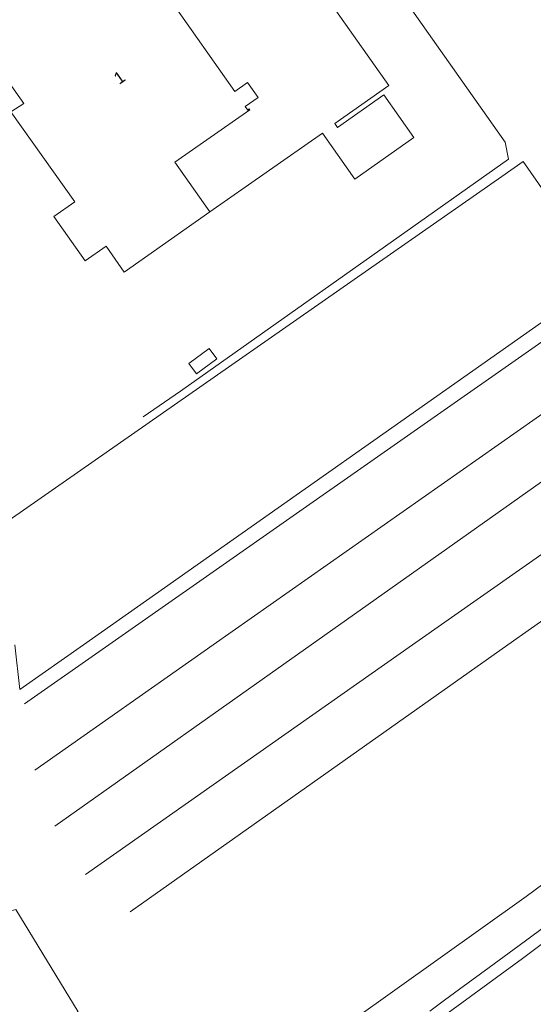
# Model space of a CAD drawing. Header units: metres. Extents: x 145932 to 146586, y 490286 to 490804.
# Tile 7 of 25: x 146049 to 146156, y 490425 to 490630. Entities that reach past the tile are written whole.
import ezdxf

# ---------------------------------------------------------------- set-up
doc = ezdxf.new("R2010")
doc.units = ezdxf.units.M
doc.header["$MEASUREMENT"] = 0
for name, color, linetype, lineweight in [('af-bs-overig', 8, 'Continuous', 18), ('af-bs-rasterhekwerk', 8, 'hekwerk', 18), ('og-bs-bebouwing', 173, 'Continuous', 18), ('og-bs-gbkn-verharding', 40, 'Continuous', 9), ('og-bs-greppel', 133, 'greppel', 18), ('og-bs-huisnummer', 9, 'Continuous', 25)]:
    doc.layers.add(name, color=color, linetype=linetype, lineweight=lineweight)
doc.styles.add('rtw_iso', font='iso-rtw.shx')
doc.linetypes.add('greppel', pattern='A,25.5,-0.01,[14,RTW.shx,S=1,R=0,X=0,Y=0],1,[14,RTW.shx,S=1,R=0,X=0,Y=0],1,[14,RTW.shx,S=1,R=0,X=0,Y=0],1,[14,RTW.shx,S=1,R=0,X=0,Y=0],1,[14,RTW.shx,S=1,R=0,X=0,Y=0],0.5,-0.01', length=30.02)
doc.linetypes.add('hekwerk', pattern='A,7,-1.5,[1,RTW.shx,S=0.75,R=0,X=0,Y=0],-1.5', length=10)

msp = doc.modelspace()

# ---------------------------------------------------------------- linework, layer by layer
at = {"layer": 'af-bs-overig'}
for q in [(146153.82, 490600.63), (146039.98, 490521.18)]:
    msp.add_line((146149.362, 490597.519), q, dxfattribs=at)
for points in [[(146153.82, 490600.63), (146170.77, 490576.33), (146062.293, 490500)], [(146062.293, 490500), (146049.09, 490490.71), (146048.01, 490500)]]:
    msp.add_lwpolyline(points, dxfattribs=at)
msp.add_lwpolyline([(146046.8, 490444.51), (146048.22, 490444.9), (146061.22, 490423.57), (146042.7, 490411.88), (146042.312, 490415.343), (146042.157, 490421.054), (146042.6, 490426.75)], close=True, dxfattribs=at)
at = {"layer": 'af-bs-rasterhekwerk'}
msp.add_lwpolyline([(146061.172, 490684.538), (146082.921, 490699.769), (146096.201, 490681.025), (146150.073, 490604.622), (146150.768, 490601.118), (146082.469, 490552.833), (146074.741, 490547.447)], dxfattribs=at)
at = {"layer": 'og-bs-bebouwing'}
for points in [[(146061.435, 490660.219), (146061.373, 490660.301), (146083.779, 490676.087), (146125.828, 490616.426), (146114.615, 490608.523), (146115.191, 490607.706), (146124.83, 490614.52), (146131.091, 490605.642), (146118.799, 490596.974), (146112.071, 490606.515), (146088.629, 490590.142)], [(146049.9, 490612.724), (146031.354, 490638.934), (146061.435, 490660.219)], [(146061.435, 490660.219), (146080.02, 490633.948), (146080.388, 490634.207), (146093.81, 490615.184), (146096.465, 490617.057), (146098.637, 490613.976), (146095.983, 490612.103), (146096.525, 490611.336), (146096.802, 490611.557), (146096.93, 490611.377), (146081.347, 490600.466), (146088.629, 490590.142)], [(146088.629, 490590.142), (146070.807, 490577.572), (146067.003, 490582.965), (146062.672, 490579.91), (146056.159, 490589.144), (146060.491, 490592.199), (146047.188, 490610.925), (146049.9, 490612.724)]]:
    msp.add_lwpolyline(points, dxfattribs=at)
msp.add_lwpolyline([(146085.805, 490556.41), (146084.208, 490558.586), (146088.456, 490561.716), (146090.038, 490559.538)], close=True, dxfattribs=at)
at = {"layer": 'og-bs-gbkn-verharding'}
for points in [[(146223.323, 490500), (146196.451, 490478.981), (146181.72, 490467.8), (146154.43, 490447.6), (146090.85, 490402.23), (146055.26, 490378.23)], [(146158.553, 490441.49), (146152.97, 490437.402), (146146.767, 490432.851), (146140.569, 490428.293), (146137.472, 490426.012), (146134.376, 490423.729)], [(146130.214, 490417.589), (146153.65, 490434.733), (146157.803, 490437.811)]]:
    msp.add_lwpolyline(points, dxfattribs=at)
at = {"layer": 'og-bs-greppel'}
for p, q in [((146067.553, 490500), (146166.61, 490569.37)), ((146089.3, 490500), (146173.26, 490558.98)), ((146109.676, 490500), (146176.76, 490547.49)), ((146130.805, 490500), (146179.72, 490534.37)), ((146150.605, 490500), (146185.9, 490524.97)), ((146050.06, 490487.75), (146067.553, 490500)), ((146052.16, 490473.91), (146089.3, 490500)), ((146056.35, 490462.25), (146109.676, 490500)), ((146062.749, 490452.18), (146130.805, 490500)), ((146072.029, 490444.41), (146150.605, 490500))]:
    msp.add_line(p, q, dxfattribs=at)

# ---------------------------------------------------------------- texts
at = {"layer": 'og-bs-huisnummer', "style": 'rtw_iso'}
msp.add_text('1', height=2.5, rotation=35.06361, dxfattribs=at).set_placement((146069.74, 490616.55))

doc.saveas('drawing.dxf')
